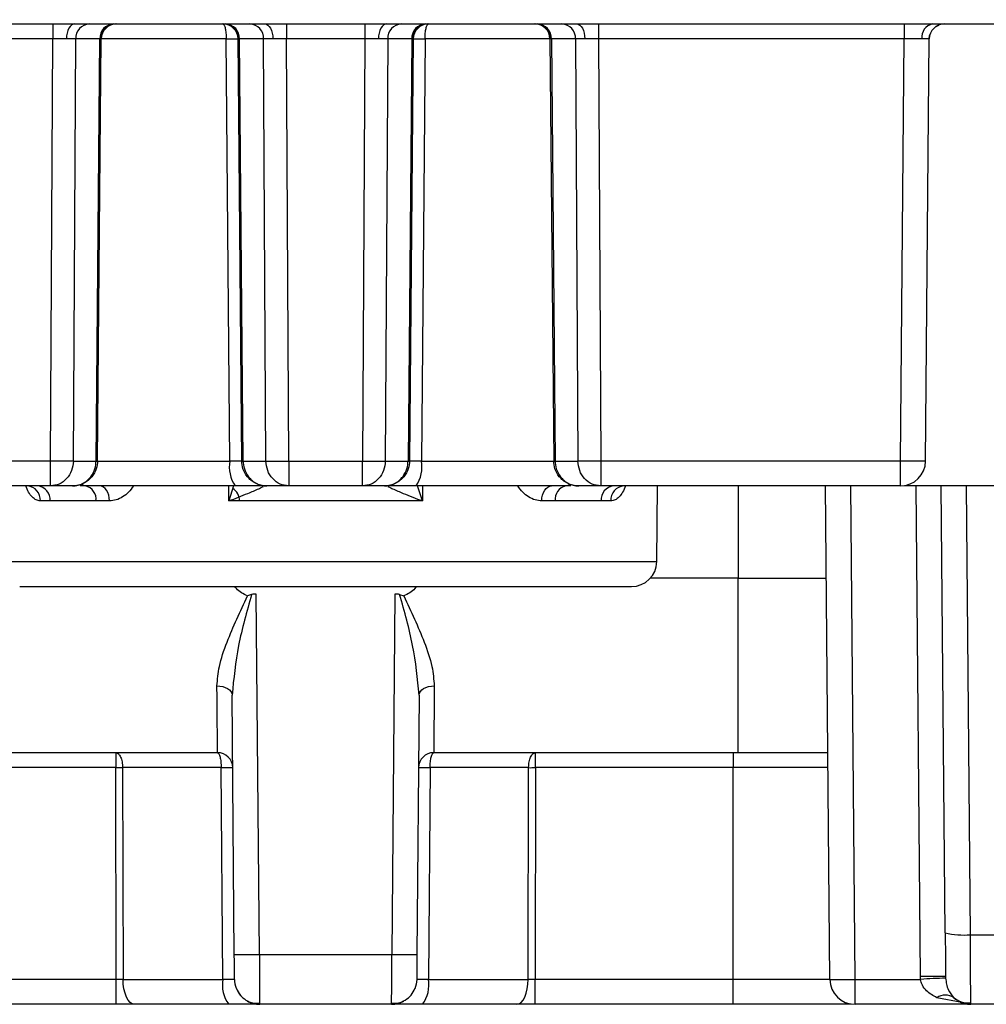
# Model space of a CAD drawing. Extents: x 897.4 to 914.4, y -8.5 to 2.5.
# Tile 52 of 102: x 906.494 to 906.872, y -6.024 to -5.639. Entities that reach past the tile are written whole.
import ezdxf

# ---------------------------------------------------------------- set-up
doc = ezdxf.new("R2010")
doc.units = 0
doc.header["$LTSCALE"] = 4
doc.header["$MEASUREMENT"] = 0
doc.layers.get('0').update_dxf_attribs({"linetype": 'CONTINUOUS'})
doc.layers.get('DEFPOINTS').update_dxf_attribs({"linetype": 'CONTINUOUS'})
doc.layers.add('DIMENSIONS', color=140, linetype='CONTINUOUS')
doc.styles.get("Standard").update_dxf_attribs({"font": 'romans.shx'})
doc.dimstyles.get("Standard").update_dxf_attribs({"dimtxt": 0.15, "dimasz": 0.18, "dimexe": 0.0625, "dimexo": 0.125, "dimgap": 0.0625, "dimtad": 0, "dimtih": 1, "dimtoh": 1, "dimzin": 0, "dimdsep": 46, "dimtxsty": 'Standard', "dimcen": 0, "dimadec": 0, "dimazin": 0, "dimtfac": 1, "dimtofl": 0, "dimtmove": 0, "dimatfit": 3, "dimfxl": 1, "dimtolj": 1, "dimtzin": 0, "dimarcsym": 0})

# ---------------------------------------------------------------- blocks, each defined once
blk = doc.blocks.new('*D4')
at = {"layer": 'DEFPOINTS', "color": 0, "transparency": 16777216}
for p in [(906.7550715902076, -4.023751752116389), (905.468828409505, -6.023751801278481), (906.0878647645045, -6.023751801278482)]:
    blk.add_point(p, dxfattribs=at)
at = {"layer": 'DIMENSIONS', "color": 0, "lineweight": -2, "transparency": 16777216}
for p, q in [((906.6300715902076, -4.023751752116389), (905.406328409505, -4.023751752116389)), ((905.468828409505, -4.203751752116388), (905.468828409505, -4.70946606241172)), ((905.468828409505, -5.843751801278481), (905.468828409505, -5.338037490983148)), ((905.9628647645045, -6.023751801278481), (905.406328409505, -6.023751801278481))]:
    blk.add_line(p, q, dxfattribs=at)
at = {"layer": 'DIMENSIONS', "color": 0, "transparency": 16777216}
for points in [[(905.438828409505, -4.203751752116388), (905.498828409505, -4.203751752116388), (905.468828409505, -4.023751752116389)], [(905.438828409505, -5.843751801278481), (905.498828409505, -5.843751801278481), (905.468828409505, -6.023751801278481)]]:
    blk.add_solid(points, dxfattribs=at)
at = {"layer": 'DIMENSIONS', "color": 0, "transparency": 16777216, "char_height": 0.15, "attachment_point": 5}
for s, insert in [('\\A1;2.00', (905.468828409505, -4.886251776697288)), ('\\A1;[50.8]', (905.468828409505, -5.200537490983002))]:
    blk.add_mtext(s, dxfattribs=dict(at, insert=insert))

msp = doc.modelspace()

# ---------------------------------------------------------------- linework, layer by layer
for p, q in [((906.3371377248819, -5.640287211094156), (906.8895409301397, -5.640287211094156)), ((906.5066428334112, -5.640287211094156), (906.5066428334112, -5.646141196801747)), ((906.5979884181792, -5.640287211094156), (906.5979884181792, -5.646141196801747)), ((906.6286900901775, -5.640287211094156), (906.6286900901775, -5.646141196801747)), ((906.7200356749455, -5.640287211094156), (906.7200356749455, -5.646141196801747)), ((906.8396666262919, -5.640287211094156), (906.8396666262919, -5.646141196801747)), ((906.8519781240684, -5.641435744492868), (906.8532507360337, -5.640697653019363)), ((906.5255576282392, -5.646140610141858), (906.5256688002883, -5.645072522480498)), ((906.7010097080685, -5.645072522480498), (906.7011211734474, -5.646140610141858)), ((906.5066428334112, -5.646141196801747), (906.3870120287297, -5.646141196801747)), ((906.505725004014, -5.811239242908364), (906.5066428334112, -5.646141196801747)), ((906.5146451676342, -5.811239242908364), (906.5155629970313, -5.646141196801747)), ((906.5250088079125, -5.646141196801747), (906.5155629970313, -5.646141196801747)), ((906.5235679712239, -5.811239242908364), (906.5250088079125, -5.646141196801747)), ((906.5241211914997, -5.811239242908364), (906.5255620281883, -5.646141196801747)), ((906.5254221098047, -5.646139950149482), (906.5250088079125, -5.646141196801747)), ((906.5255620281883, -5.646141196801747), (906.5254221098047, -5.646139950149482)), ((906.5744460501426, -5.646141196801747), (906.5254710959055, -5.646141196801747)), ((906.5758508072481, -5.811239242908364), (906.5744460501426, -5.646141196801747)), ((906.5792094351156, -5.646139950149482), (906.5790695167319, -5.646141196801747)), ((906.5805103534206, -5.811239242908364), (906.5790695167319, -5.646141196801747)), ((906.5796227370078, -5.646141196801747), (906.5792094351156, -5.646139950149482)), ((906.5890685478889, -5.646141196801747), (906.5796227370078, -5.646141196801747)), ((906.5810635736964, -5.811239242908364), (906.5796227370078, -5.646141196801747)), ((906.5899863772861, -5.811239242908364), (906.5890685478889, -5.646141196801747)), ((906.6286900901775, -5.646141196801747), (906.5979884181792, -5.646141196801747)), ((906.5989062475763, -5.811239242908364), (906.5979884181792, -5.646141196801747)), ((906.6286900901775, -5.646141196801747), (906.6277722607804, -5.811239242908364)), ((906.6376102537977, -5.646141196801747), (906.6366924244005, -5.811239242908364)), ((906.647055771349, -5.646141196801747), (906.6376102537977, -5.646141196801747)), ((906.647055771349, -5.646141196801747), (906.6456152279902, -5.811239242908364)), ((906.6476092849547, -5.646141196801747), (906.646168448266, -5.811239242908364)), ((906.647469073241, -5.646139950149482), (906.647055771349, -5.646141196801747)), ((906.6476092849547, -5.646141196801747), (906.647469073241, -5.646139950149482)), ((906.652232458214, -5.646141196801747), (906.6508279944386, -5.811239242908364)), ((906.7016149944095, -5.646141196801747), (906.652232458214, -5.646141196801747)), ((906.7012566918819, -5.646139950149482), (906.7011166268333, -5.646141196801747)), ((906.7011166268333, -5.646141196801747), (906.702557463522, -5.811239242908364)), ((906.7016699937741, -5.646141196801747), (906.7012566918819, -5.646139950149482)), ((906.7111156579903, -5.646141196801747), (906.7016699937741, -5.646141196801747)), ((906.7016699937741, -5.646141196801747), (906.7031108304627, -5.811239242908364)), ((906.7111156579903, -5.646141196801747), (906.7120336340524, -5.811239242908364)), ((906.8396666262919, -5.646141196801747), (906.7200356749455, -5.646141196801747)), ((906.7200356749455, -5.646141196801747), (906.7209536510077, -5.811239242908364)), ((906.8382257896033, -5.811239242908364), (906.8396666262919, -5.646141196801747)), ((906.8480678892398, -5.811239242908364), (906.8495087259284, -5.646141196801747)), ((906.505725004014, -5.811239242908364), (906.3884528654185, -5.811239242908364)), ((906.505725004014, -5.820995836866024), (906.505725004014, -5.811239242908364)), ((906.5146451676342, -5.811239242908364), (906.5235679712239, -5.811239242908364)), ((906.5236078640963, -5.811239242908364), (906.5758508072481, -5.811239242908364)), ((906.5810635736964, -5.811239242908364), (906.5899863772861, -5.811239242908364)), ((906.5989062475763, -5.811239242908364), (906.6277722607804, -5.811239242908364)), ((906.5989062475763, -5.811239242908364), (906.5989062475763, -5.820995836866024)), ((906.6277722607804, -5.820995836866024), (906.6277722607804, -5.811239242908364)), ((906.6366924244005, -5.811239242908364), (906.6456152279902, -5.811239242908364)), ((906.6508279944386, -5.811239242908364), (906.702705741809, -5.811239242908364)), ((906.7031108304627, -5.811239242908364), (906.7120336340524, -5.811239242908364)), ((906.8382257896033, -5.811239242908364), (906.7209536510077, -5.811239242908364)), ((906.7209536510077, -5.811239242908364), (906.7209536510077, -5.820995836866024)), ((906.8382257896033, -5.820995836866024), (906.8382257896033, -5.811239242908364)), ((906.505725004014, -5.820995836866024), (906.3884528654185, -5.820995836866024)), ((906.5142790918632, -5.820995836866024), (906.505725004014, -5.820995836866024)), ((906.5197711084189, -5.820995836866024), (906.5173511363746, -5.820995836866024)), ((906.575500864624, -5.826849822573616), (906.5754512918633, -5.820995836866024)), ((906.5773344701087, -5.820995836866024), (906.575500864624, -5.826849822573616)), ((906.5989062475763, -5.820995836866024), (906.5903524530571, -5.820995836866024)), ((906.6277722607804, -5.820995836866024), (906.5989062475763, -5.820995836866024)), ((906.6363263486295, -5.820995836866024), (906.6277722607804, -5.820995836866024)), ((906.6511776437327, -5.826849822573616), (906.6493443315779, -5.820995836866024)), ((906.6512272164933, -5.820995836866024), (906.6511776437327, -5.826849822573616)), ((906.709327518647, -5.820995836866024), (906.7069075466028, -5.820995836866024)), ((906.7209536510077, -5.820995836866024), (906.7123995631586, -5.820995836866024)), ((906.8382257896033, -5.820995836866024), (906.7209536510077, -5.820995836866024)), ((906.7428734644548, -5.85060932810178), (906.7431318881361, -5.820995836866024)), ((906.7747566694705, -5.820995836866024), (906.7747566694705, -5.857030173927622)), ((906.810624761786, -6.013995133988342), (906.8089404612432, -5.820995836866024)), ((906.8204668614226, -6.013995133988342), (906.8187827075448, -5.820995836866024)), ((906.8936409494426, -5.820995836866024), (906.8397622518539, -5.820995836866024)), ((906.846048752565, -6.012914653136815), (906.8443739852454, -5.820995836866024)), ((906.8557419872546, -5.995854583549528), (906.854216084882, -5.820995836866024)), ((906.8655842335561, -5.996540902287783), (906.8640521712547, -5.820995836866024)), ((906.505576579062, -5.826849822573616), (906.5017512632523, -5.826849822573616)), ((906.5234743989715, -5.826849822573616), (906.505576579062, -5.826849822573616)), ((906.5287792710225, -5.826849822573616), (906.5234743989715, -5.826849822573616)), ((906.6511776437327, -5.826849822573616), (906.575500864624, -5.826849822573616)), ((906.7032041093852, -5.826849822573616), (906.6978993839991, -5.826849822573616)), ((906.7211022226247, -5.826849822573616), (906.7032041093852, -5.826849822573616)), ((906.7249273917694, -5.826849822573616), (906.7211022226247, -5.826849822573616)), ((906.4838053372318, -5.85060932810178), (906.7428734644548, -5.85060932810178)), ((906.7747566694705, -5.857030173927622), (906.7404162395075, -5.857030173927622)), ((906.7747566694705, -5.925326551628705), (906.7747566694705, -5.857030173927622)), ((906.7747566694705, -5.857030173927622), (906.809254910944, -5.857030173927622)), ((906.5843940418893, -5.863421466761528), (906.5827760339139, -5.864002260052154)), ((906.5874528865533, -6.004238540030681), (906.5862235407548, -5.863368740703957)), ((906.640455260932, -5.863368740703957), (906.6392259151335, -6.004238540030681)), ((906.6422844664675, -5.863421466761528), (906.6439024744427, -5.864002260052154)), ((906.5776107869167, -6.004238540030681), (906.5767255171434, -5.902802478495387)), ((906.6499532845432, -5.902802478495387), (906.64906801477, -6.004238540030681)), ((906.5710677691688, -5.925326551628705), (906.451922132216, -5.925326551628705)), ((906.5312388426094, -5.925326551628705), (906.5312388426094, -5.931180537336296)), ((906.7747566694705, -5.925326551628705), (906.6556107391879, -5.925326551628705)), ((906.6954398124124, -5.931180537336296), (906.6954398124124, -5.925326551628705)), ((906.7727881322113, -5.925326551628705), (906.7727881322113, -5.931180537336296)), ((906.5312388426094, -5.931180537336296), (906.4538903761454, -5.931180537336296)), ((906.5314122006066, -6.013995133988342), (906.5312388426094, -5.931180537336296)), ((906.5724464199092, -5.931180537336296), (906.533916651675, -5.931180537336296)), ((906.533916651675, -5.931180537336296), (906.5340949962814, -6.013995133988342)), ((906.5731509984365, -6.013995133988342), (906.5724464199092, -5.931180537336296)), ((906.6542320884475, -5.931180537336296), (906.6535275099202, -6.013995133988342)), ((906.6927620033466, -5.931180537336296), (906.6542320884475, -5.931180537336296)), ((906.6925835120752, -6.013995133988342), (906.6927618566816, -5.931180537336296)), ((906.6954398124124, -5.931180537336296), (906.69526630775, -6.013995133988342)), ((906.7727881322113, -5.931180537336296), (906.6954398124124, -5.931180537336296)), ((906.7727881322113, -6.013995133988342), (906.7727881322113, -5.931180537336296)), ((906.8099019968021, -5.931180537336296), (906.7727881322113, -5.931180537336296)), ((906.8655842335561, -5.996540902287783), (906.904795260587, -5.996540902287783)), ((906.5874528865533, -6.004238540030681), (906.6392259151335, -6.004238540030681)), ((906.5314122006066, -6.013995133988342), (906.4538903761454, -6.013995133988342)), ((906.5314122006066, -6.023751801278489), (906.5314122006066, -6.013995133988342)), ((906.5340952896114, -6.013995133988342), (906.5731509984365, -6.013995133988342)), ((906.6535275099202, -6.013995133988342), (906.6925835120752, -6.013995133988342)), ((906.7727881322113, -6.013995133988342), (906.69526630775, -6.013995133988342)), ((906.69526630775, -6.023751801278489), (906.69526630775, -6.013995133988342)), ((906.7727881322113, -6.023751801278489), (906.7727881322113, -6.013995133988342)), ((906.810624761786, -6.013995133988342), (906.7727881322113, -6.013995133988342)), ((906.8204668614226, -6.013995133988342), (906.8460846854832, -6.013995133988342)), ((906.8204668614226, -6.023751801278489), (906.8204668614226, -6.013995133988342)), ((906.8460846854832, -6.013995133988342), (906.846048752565, -6.012914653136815)), ((906.8558909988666, -6.012914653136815), (906.855910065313, -6.013509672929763)), ((906.6391405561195, -6.023751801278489), (906.6391514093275, -6.023014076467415)), ((906.8622894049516, -6.023082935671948), (906.8524807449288, -6.021182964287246)), ((906.5314122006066, -6.023751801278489), (906.4538903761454, -6.023751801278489)), ((906.5754187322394, -6.023751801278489), (906.5385668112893, -6.023751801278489)), ((906.6391405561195, -6.023751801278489), (906.5875379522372, -6.023751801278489)), ((906.6881119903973, -6.023751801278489), (906.6512597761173, -6.023751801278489)), ((906.7727881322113, -6.023751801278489), (906.69526630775, -6.023751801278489)), ((906.8657424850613, -6.023751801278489), (906.8204668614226, -6.023751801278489)), ((906.9046368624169, -6.023751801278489), (906.8657424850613, -6.023751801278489))]:
    msp.add_line(p, q)
at = {"flags": 128}
for points in [[(906.5151039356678, -5.640287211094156), (906.5144891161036, -5.640399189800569), (906.513897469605, -5.640730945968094), (906.5133515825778, -5.641269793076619), (906.5128719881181, -5.641995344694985), (906.5124771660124, -5.64288010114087), (906.512182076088, -5.643890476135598), (906.5119975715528, -5.644988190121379), (906.5119312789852, -5.646131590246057)], [(906.5895273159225, -5.640287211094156), (906.5901424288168, -5.640399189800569), (906.5907340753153, -5.640730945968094), (906.5912799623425, -5.641269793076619), (906.5917592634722, -5.641995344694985), (906.5921540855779, -5.64288010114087), (906.5924494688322, -5.643890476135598), (906.5926336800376, -5.644988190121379), (906.592700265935, -5.646131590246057)], [(906.6371511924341, -5.640287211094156), (906.63653637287, -5.640399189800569), (906.6359447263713, -5.640730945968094), (906.6353985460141, -5.641269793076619), (906.6349192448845, -5.641995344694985), (906.6345244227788, -5.64288010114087), (906.6342293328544, -5.643890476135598), (906.6340448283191, -5.644988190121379), (906.6339785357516, -5.646131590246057)], [(906.7115745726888, -5.640287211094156), (906.7121895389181, -5.640399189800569), (906.7127813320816, -5.640730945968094), (906.7133272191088, -5.641269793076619), (906.7138066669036, -5.641995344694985), (906.7142014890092, -5.64288010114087), (906.7144965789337, -5.643890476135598), (906.7146809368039, -5.644988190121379), (906.7147475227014, -5.646131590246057)], [(906.5197711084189, -5.820995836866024), (906.5187066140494, -5.82080883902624), (906.5177902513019, -5.820331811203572)], [(906.5287792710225, -5.826849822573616), (906.5286994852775, -5.825705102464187), (906.5284765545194, -5.824605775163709), (906.5281189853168, -5.823593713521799), (906.5276399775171, -5.822707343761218), (906.5270583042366, -5.821980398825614), (906.5263956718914, -5.821440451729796), (906.5256770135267, -5.821108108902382), (906.5249304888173, -5.820995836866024)], [(906.6978993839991, -5.826849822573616), (906.6979790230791, -5.825705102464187), (906.6982019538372, -5.824605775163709), (906.6985596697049, -5.823593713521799), (906.6990385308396, -5.822707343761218), (906.699620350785, -5.821980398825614), (906.7002831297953, -5.821440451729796), (906.7010014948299, -5.821108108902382), (906.7017483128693, -5.820995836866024)], [(906.7069075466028, -5.820995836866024), (906.7079718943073, -5.82080883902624), (906.7088885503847, -5.820331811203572)], [(906.5708201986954, -5.899188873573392), (906.5719682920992, -5.899252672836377), (906.5730726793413, -5.899453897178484), (906.5740911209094, -5.899784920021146), (906.5749846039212, -5.900232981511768), (906.5757191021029, -5.900781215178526), (906.5762667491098, -5.90140842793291), (906.5766064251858, -5.902090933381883), (906.5767255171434, -5.902802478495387)], [(906.6499532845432, -5.902802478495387), (906.6500720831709, -5.902090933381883), (906.6504117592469, -5.90140842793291), (906.6509594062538, -5.900781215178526), (906.6516941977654, -5.900232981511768), (906.6525876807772, -5.899784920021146), (906.6536061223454, -5.899453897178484), (906.6547102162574, -5.899252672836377), (906.6558586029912, -5.899188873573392)], [(906.5385668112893, -6.023751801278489), (906.5376991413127, -6.023564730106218), (906.5368643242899, -6.023010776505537), (906.5360946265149, -6.02211084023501), (906.5354185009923, -6.020899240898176), (906.534862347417, -6.019422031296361), (906.5344466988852, -6.017735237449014), (906.534187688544, -6.015903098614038), (906.5340952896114, -6.013995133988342)], [(906.648982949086, -6.013995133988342), (906.6487790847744, -6.015903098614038), (906.6482349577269, -6.017673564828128)], [(906.6881119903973, -6.023751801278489), (906.6889795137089, -6.023564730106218), (906.6898141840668, -6.023010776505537), (906.6905841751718, -6.02211084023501), (906.6912601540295, -6.020899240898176), (906.6918164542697, -6.019422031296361), (906.6922319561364, -6.017735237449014), (906.6924909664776, -6.015903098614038), (906.6925835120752, -6.013995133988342)], [(906.8591116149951, -6.021182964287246), (906.8598110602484, -6.021763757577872), (906.8599179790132, -6.021843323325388)]]:
    msp.add_lwpolyline(points, dxfattribs=at)
for centre, radius, start, end in [((906.5212024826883, -5.64592357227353), 0.00564368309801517, 92.91887659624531, 182.2099148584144), ((906.5306480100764, -5.645923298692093), 0.005643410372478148, 92.9191177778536, 182.2128013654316), ((906.5312571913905, -5.646121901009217), 0.005835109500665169, 90.68710960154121, 180.1772273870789), ((906.531467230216, -5.646192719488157), 0.005905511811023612, 90, 179.4999999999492), ((906.5731641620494, -5.646192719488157), 0.005905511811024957, 0.5000000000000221, 90), ((906.5733742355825, -5.646122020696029), 0.005835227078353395, 359.8239513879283, 89.3146264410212), ((906.5739832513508, -5.645923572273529), 0.005643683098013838, 357.7900851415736, 87.08112340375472), ((906.5834287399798, -5.645923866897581), 0.005643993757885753, 357.7931999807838, 87.07800856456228), ((906.6432497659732, -5.645923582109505), 0.005643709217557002, 92.92211444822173, 182.2098046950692), ((906.6526955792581, -5.64592386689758), 0.005643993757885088, 92.9219914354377, 182.2068000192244), ((906.6533047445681, -5.646122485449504), 0.005835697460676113, 90.68995079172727, 180.1714713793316), ((906.6535144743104, -5.646192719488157), 0.005905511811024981, 90, 179.499999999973), ((906.6952114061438, -5.646192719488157), 0.005905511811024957, 0.5000000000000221, 90), ((906.69542131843, -5.646122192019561), 0.005835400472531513, 359.8256387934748, 89.3129390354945), ((906.6960303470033, -5.645923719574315), 0.005643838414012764, 357.7916424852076, 87.07956606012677), ((906.7054761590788, -5.645923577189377), 0.005643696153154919, 357.790140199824, 87.07950452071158), ((906.8518286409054, -5.64543332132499), 0.005247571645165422, 101.2852490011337, 187.5175125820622), ((906.8554139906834, -5.646192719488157), 0.005905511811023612, 90, 179.4999999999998), ((906.5238445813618, -5.787183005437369), 0.02405782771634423, 269.3412147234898, 270.6587852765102), ((906.5889391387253, -5.813553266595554), 0.01329131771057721, 169.9736889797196, 214.0528442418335), ((906.5807869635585, -5.787204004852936), 0.02403682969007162, 269.3406391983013, 270.6593608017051), ((906.6458918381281, -5.787183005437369), 0.02405782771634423, 269.3412147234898, 270.6587852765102), ((906.6377344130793, -5.813552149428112), 0.01329629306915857, 325.9558348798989, 10.01763189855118), ((906.7028341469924, -5.78717645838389), 0.02406437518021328, 269.3412193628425, 270.6587806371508), ((906.8382257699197, -5.811153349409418), 0.009842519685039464, 270, 359.4999999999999), ((906.4962305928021, -5.826509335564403), 0.005531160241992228, 356.4707566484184, 85.42006337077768), ((906.500126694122, -5.826434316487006), 0.005465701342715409, 355.6401321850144, 84.27925103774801), ((906.5182885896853, -5.826117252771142), 0.005237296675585, 351.9593545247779, 77.92481573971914), ((906.5737786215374, -5.826901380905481), 0.005905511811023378, 0.499999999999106, 56.57156605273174), ((906.7083903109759, -5.826117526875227), 0.005237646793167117, 102.07875354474, 188.0370761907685), ((906.7265519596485, -5.826434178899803), 0.005465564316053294, 95.72087968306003, 184.3614238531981), ((906.7304480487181, -5.826509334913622), 0.00553114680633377, 94.5782833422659, 183.5292586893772), ((906.7330312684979, -5.850523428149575), 0.009842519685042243, 270, 359.5000000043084), ((906.5710677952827, -5.931232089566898), 0.005905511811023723, 0.5000000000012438, 90), ((906.6556108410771, -5.931232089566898), 0.005905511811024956, 90, 179.5000000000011), ((906.8628629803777, -5.964650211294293), 0.03200658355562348, 257.144953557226, 274.8772709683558), ((906.5825318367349, -5.722242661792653), 0.2820388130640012, 269.0002450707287, 270.9997549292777), ((906.6441469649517, -5.722231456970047), 0.2820500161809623, 269.0002847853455, 270.999715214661), ((906.5854135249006, -6.016286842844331), 0.01247483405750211, 169.4142686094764, 216.7554934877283), ((906.5875379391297, -6.013909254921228), 0.009842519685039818, 180.5000000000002, 221.6161145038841), ((906.6412649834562, -6.016286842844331), 0.01247483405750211, 323.2445065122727, 10.58573139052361), ((906.8204669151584, -6.013909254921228), 0.009842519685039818, 180.5000000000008, 270), ((906.8509698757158, -6.294935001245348), 0.2820632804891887, 89.0003169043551, 90.99968309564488), ((906.865453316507, -6.306359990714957), 0.2930057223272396, 91.86660782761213, 93.7902010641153), ((906.5875379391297, -6.013909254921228), 0.009842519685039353, 239.9777820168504, 270), ((906.63914069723, -6.013909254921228), 0.00984251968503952, 270, 299.2346250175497), ((906.8557961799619, -6.026123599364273), 0.0059499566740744, 56.13623856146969, 123.8637614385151), ((906.8657425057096, -6.013909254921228), 0.009842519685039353, 239.526051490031, 269.9999999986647)]:
    msp.add_arc(centre, radius, start, end)
for points, knots in [([(906.573164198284, -5.640287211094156), (906.5733313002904, -5.640374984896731), (906.5736655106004, -5.640550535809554), (906.5740875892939, -5.64190165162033), (906.5743847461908, -5.643835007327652), (906.5744256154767, -5.645372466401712), (906.5744460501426, -5.646141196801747)], [0, 0, 0, 0, 0.249998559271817, 0.500006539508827, 0.750002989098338, 1, 1, 1, 1]), ([(906.652232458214, -5.646141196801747), (906.6522530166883, -5.645372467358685), (906.6522941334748, -5.643835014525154), (906.6525911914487, -5.641901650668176), (906.6530132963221, -5.640550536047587), (906.6533475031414, -5.640374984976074), (906.6535146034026, -5.640287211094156)], [0, 0, 0, 0, 0.2499980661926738, 0.4999941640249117, 0.7500017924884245, 1, 1, 1, 1]), ([(906.8494600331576, -5.646136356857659), (906.8494920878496, -5.645581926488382), (906.8495349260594, -5.6448409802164), (906.8498725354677, -5.644189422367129), (906.8499575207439, -5.644025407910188)], [0, 0, 0, 0, 0.7482733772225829, 1, 1, 1, 1]), ([(906.5119312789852, -5.646131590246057), (906.5111049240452, -5.646135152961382), (906.5094521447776, -5.646142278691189), (906.5075792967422, -5.646141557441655), (906.5066428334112, -5.646141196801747)], [0, 0, 0, 0, 0.499979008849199, 1, 1, 1, 1]), ([(906.5155629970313, -5.646141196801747), (906.5151054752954, -5.646141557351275), (906.5141904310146, -5.646142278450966), (906.5126843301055, -5.646135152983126), (906.5119312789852, -5.646131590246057)], [0, 0, 0, 0, 0.4999995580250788, 1, 1, 1, 1]), ([(906.5744460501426, -5.646141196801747), (906.5747177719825, -5.64613757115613), (906.5755075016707, -5.646127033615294), (906.5765562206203, -5.646119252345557), (906.5775544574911, -5.646118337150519), (906.578324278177, -5.646122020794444), (906.5789386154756, -5.646130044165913), (906.579024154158, -5.646137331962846), (906.5790695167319, -5.646141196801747)], [0, 0, 0, 0, 0.1058335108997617, 0.3075934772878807, 0.4447565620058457, 0.6058942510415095, 0.7909992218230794, 1, 1, 1, 1]), ([(906.592700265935, -5.646131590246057), (906.5919472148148, -5.646135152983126), (906.5904411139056, -5.646142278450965), (906.5895260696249, -5.646141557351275), (906.5890685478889, -5.646141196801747)], [0, 0, 0, 0, 0.5000004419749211, 1, 1, 1, 1]), ([(906.5979884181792, -5.646141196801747), (906.597052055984, -5.646141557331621), (906.5951793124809, -5.646142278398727), (906.593526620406, -5.646135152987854), (906.592700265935, -5.646131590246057)], [0, 0, 0, 0, 0.4999948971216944, 1, 1, 1, 1]), ([(906.6339785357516, -5.646131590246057), (906.6331521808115, -5.646135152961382), (906.6314994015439, -5.646142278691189), (906.6296265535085, -5.646141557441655), (906.6286900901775, -5.646141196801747)], [0, 0, 0, 0, 0.499979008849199, 1, 1, 1, 1]), ([(906.6376102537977, -5.646141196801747), (906.6371527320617, -5.646141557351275), (906.636237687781, -5.646142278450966), (906.6347315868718, -5.646135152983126), (906.6339785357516, -5.646131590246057)], [0, 0, 0, 0, 0.4999995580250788, 1, 1, 1, 1]), ([(906.6476092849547, -5.646141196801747), (906.6476546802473, -5.646137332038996), (906.6477402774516, -5.646130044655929), (906.6483541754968, -5.646122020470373), (906.6491240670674, -5.646118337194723), (906.6501222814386, -5.646119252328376), (906.6511710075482, -5.646127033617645), (906.6519607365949, -5.646137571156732), (906.652232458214, -5.646141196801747)], [0, 0, 0, 0, 0.2090038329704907, 0.3940968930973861, 0.5552369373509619, 0.6924020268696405, 0.8941649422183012, 1, 1, 1, 1]), ([(906.7147475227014, -5.646131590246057), (906.7139944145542, -5.646135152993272), (906.7124882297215, -5.646142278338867), (906.7115731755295, -5.6461415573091), (906.7111156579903, -5.646141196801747)], [0, 0, 0, 0, 0.5000104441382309, 0.9999999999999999, 0.9999999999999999, 0.9999999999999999, 0.9999999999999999]), ([(906.7200356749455, -5.646141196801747), (906.7190993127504, -5.646141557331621), (906.7172265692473, -5.646142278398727), (906.7155738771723, -5.646135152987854), (906.7147475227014, -5.646131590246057)], [0, 0, 0, 0, 0.4999948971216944, 1, 1, 1, 1]), ([(906.8466261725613, -5.646119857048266), (906.8461447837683, -5.646124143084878), (906.8451819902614, -5.646132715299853), (906.8434541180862, -5.646139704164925), (906.8416000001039, -5.646142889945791), (906.8403110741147, -5.646141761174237), (906.8396666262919, -5.646141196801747)], [0, 0, 0, 0, 0.2499870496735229, 0.4999823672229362, 0.7499970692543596, 1, 1, 1, 1]), ([(906.8495087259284, -5.646141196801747), (906.849472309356, -5.646141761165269), (906.849399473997, -5.646142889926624), (906.8488105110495, -5.646139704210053), (906.8479159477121, -5.646132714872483), (906.8470561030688, -5.646124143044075), (906.8466261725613, -5.646119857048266)], [0, 0, 0, 0, 0.2499950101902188, 0.5000052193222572, 0.7499978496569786, 1, 1, 1, 1]), ([(906.5146451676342, -5.811239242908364), (906.5141824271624, -5.811243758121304), (906.5132569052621, -5.811252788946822), (906.5110758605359, -5.811256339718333), (906.5085184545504, -5.811252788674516), (906.5066561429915, -5.811243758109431), (906.505725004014, -5.811239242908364)], [0, 0, 0, 0, 0.2499833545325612, 0.4999888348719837, 0.7499989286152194, 1, 1, 1, 1]), ([(906.5146451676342, -5.811239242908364), (906.5145023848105, -5.812520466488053), (906.5142168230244, -5.815082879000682), (906.512150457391, -5.818305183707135), (906.5092121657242, -5.820556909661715), (906.5068873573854, -5.82084953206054), (906.505725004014, -5.820995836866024)], [0, 0, 0, 0, 0.2500003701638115, 0.4999939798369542, 0.7500079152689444, 1, 1, 1, 1]), ([(906.5241211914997, -5.811239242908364), (906.5240200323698, -5.81225601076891), (906.5238003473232, -5.814464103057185), (906.5223314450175, -5.817033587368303), (906.5205273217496, -5.818853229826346), (906.5187400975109, -5.820011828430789), (906.516617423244, -5.820832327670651), (906.5150732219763, -5.82094030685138), (906.5142790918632, -5.820995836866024)], [0, 0, 0, 0, 0.1981438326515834, 0.4303045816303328, 0.5597850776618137, 0.6978964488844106, 0.8446384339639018, 1, 1, 1, 1]), ([(906.5214753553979, -5.817363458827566), (906.5221108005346, -5.816357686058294), (906.5232885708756, -5.814493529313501), (906.5234798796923, -5.812265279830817), (906.5235679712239, -5.811239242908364)], [0, 0, 0, 0, 0.5395322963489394, 1, 1, 1, 1]), ([(906.5805103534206, -5.811239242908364), (906.580444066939, -5.811246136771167), (906.5803114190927, -5.8112599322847), (906.5792804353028, -5.811265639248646), (906.5777702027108, -5.811259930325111), (906.5764904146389, -5.811246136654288), (906.5758508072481, -5.811239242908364)], [0, 0, 0, 0, 0.2498227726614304, 0.4999277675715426, 0.7500758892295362, 1, 1, 1, 1]), ([(906.5903524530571, -5.820995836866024), (906.589558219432, -5.82094032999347), (906.5880139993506, -5.820832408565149), (906.585891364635, -5.820011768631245), (906.5841042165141, -5.818853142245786), (906.5822997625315, -5.817033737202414), (906.5808308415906, -5.814464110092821), (906.5806113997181, -5.812256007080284), (906.5805103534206, -5.811239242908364)], [0, 0, 0, 0, 0.1553786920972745, 0.3021011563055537, 0.4402109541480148, 0.5697034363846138, 0.8018615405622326, 1, 1, 1, 1]), ([(906.5810635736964, -5.811239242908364), (906.5811516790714, -5.812265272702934), (906.5813430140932, -5.8144934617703), (906.5825205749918, -5.816357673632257), (906.5831558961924, -5.817363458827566)], [0, 0, 0, 0, 0.4604769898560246, 1, 1, 1, 1]), ([(906.5899863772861, -5.811239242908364), (906.5904491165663, -5.811243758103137), (906.5913746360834, -5.811252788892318), (906.5935556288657, -5.811256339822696), (906.5961128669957, -5.811252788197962), (906.5979751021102, -5.811243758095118), (906.5989062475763, -5.811239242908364)], [0, 0, 0, 0, 0.2499893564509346, 0.5000008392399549, 0.7499929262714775, 1, 1, 1, 1]), ([(906.5989062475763, -5.820995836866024), (906.5977438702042, -5.820849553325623), (906.5954190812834, -5.820556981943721), (906.5924811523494, -5.81830500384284), (906.590414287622, -5.815083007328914), (906.5901290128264, -5.812520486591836), (906.5899863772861, -5.811239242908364)], [0, 0, 0, 0, 0.2499941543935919, 0.4999956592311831, 0.7500010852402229, 0.9999999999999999, 0.9999999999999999, 0.9999999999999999, 0.9999999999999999]), ([(906.6277722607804, -5.811239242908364), (906.6287033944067, -5.811243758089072), (906.6305656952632, -5.811252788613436), (906.6331231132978, -5.811256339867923), (906.6353038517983, -5.811252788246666), (906.6362295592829, -5.811243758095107), (906.6366924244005, -5.811239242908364)], [0, 0, 0, 0, 0.250002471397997, 0.5000139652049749, 0.7500008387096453, 1, 1, 1, 1]), ([(906.6366924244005, -5.811239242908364), (906.6365496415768, -5.812520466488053), (906.6362640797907, -5.815082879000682), (906.6341977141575, -5.818305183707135), (906.6312594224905, -5.820556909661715), (906.6289346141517, -5.82084953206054), (906.6277722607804, -5.820995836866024)], [0, 0, 0, 0, 0.2500003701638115, 0.4999939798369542, 0.7500079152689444, 1, 1, 1, 1]), ([(906.646168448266, -5.811239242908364), (906.6460672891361, -5.81225601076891), (906.6458476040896, -5.814464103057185), (906.6443787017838, -5.817033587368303), (906.6425745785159, -5.818853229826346), (906.6407873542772, -5.820011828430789), (906.6386646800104, -5.820832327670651), (906.6371204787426, -5.82094030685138), (906.6363263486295, -5.820995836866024)], [0, 0, 0, 0, 0.1981438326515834, 0.4303045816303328, 0.5597850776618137, 0.6978964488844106, 0.8446384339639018, 1, 1, 1, 1]), ([(906.6435226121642, -5.817363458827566), (906.644158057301, -5.816357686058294), (906.6453358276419, -5.814493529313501), (906.6455271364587, -5.812265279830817), (906.6456152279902, -5.811239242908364)], [0, 0, 0, 0, 0.5395322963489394, 1, 1, 1, 1]), ([(906.6508279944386, -5.811239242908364), (906.650188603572, -5.811246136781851), (906.6489091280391, -5.811259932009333), (906.6473987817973, -5.811265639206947), (906.6463671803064, -5.81125993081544), (906.6462346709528, -5.811246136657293), (906.646168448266, -5.811239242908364)], [0, 0, 0, 0, 0.2498204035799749, 0.4999118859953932, 0.7500766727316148, 1, 1, 1, 1]), ([(906.7123995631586, -5.820995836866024), (906.7116054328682, -5.820940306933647), (906.710061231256, -5.820832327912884), (906.7079385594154, -5.820011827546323), (906.7061513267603, -5.818853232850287), (906.7043472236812, -5.817033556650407), (906.7028780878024, -5.814464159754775), (906.70265855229, -5.812256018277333), (906.702557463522, -5.811239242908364)], [0, 0, 0, 0, 0.1553610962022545, 0.3021026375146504, 0.4402135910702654, 0.569693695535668, 0.8018583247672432, 1, 1, 1, 1]), ([(906.7031108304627, -5.811239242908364), (906.7031989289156, -5.812265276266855), (906.7033902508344, -5.814493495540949), (906.7045679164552, -5.816357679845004), (906.7052032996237, -5.817363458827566)], [0, 0, 0, 0, 0.4604723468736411, 1, 1, 1, 1]), ([(906.7209536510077, -5.811239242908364), (906.7200225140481, -5.811243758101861), (906.718160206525, -5.811252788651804), (906.7156028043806, -5.811256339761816), (906.713421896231, -5.811252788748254), (906.712496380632, -5.811243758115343), (906.7120336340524, -5.811239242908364)], [0, 0, 0, 0, 0.2500035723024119, 0.5000161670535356, 0.7500141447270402, 1, 1, 1, 1]), ([(906.7209536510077, -5.820995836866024), (906.7197912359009, -5.820849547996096), (906.7174663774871, -5.820556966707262), (906.7145282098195, -5.818305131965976), (906.7124617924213, -5.815082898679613), (906.7121763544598, -5.812520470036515), (906.7120336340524, -5.811239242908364)], [0, 0, 0, 0, 0.2500007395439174, 0.5000075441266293, 0.75000127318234, 1, 1, 1, 1]), ([(906.8480678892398, -5.811239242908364), (906.847919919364, -5.811249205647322), (906.8476239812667, -5.811269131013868), (906.8453476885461, -5.811277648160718), (906.84209466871, -5.811269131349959), (906.8395154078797, -5.811249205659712), (906.8382257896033, -5.811239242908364)], [0, 0, 0, 0, 0.2500032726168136, 0.5000037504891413, 0.750004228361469, 1, 1, 1, 1]), ([(906.5142790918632, -5.820995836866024), (906.5150283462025, -5.820940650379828), (906.5164852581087, -5.820833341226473), (906.5184790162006, -5.820008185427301), (906.5201779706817, -5.818865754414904), (906.5210522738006, -5.817853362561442), (906.5214753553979, -5.817363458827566)], [0, 0, 0, 0, 0.2727164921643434, 0.5302924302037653, 0.7727051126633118, 1, 1, 1, 1]), ([(906.5831558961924, -5.817363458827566), (906.5835789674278, -5.817853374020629), (906.5844532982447, -5.81886584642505), (906.5861525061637, -5.820008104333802), (906.5881462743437, -5.820833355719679), (906.5896031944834, -5.820940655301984), (906.5903524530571, -5.820995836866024)], [0, 0, 0, 0, 0.2272888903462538, 0.4697215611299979, 0.7272907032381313, 0.9999999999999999, 0.9999999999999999, 0.9999999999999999, 0.9999999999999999]), ([(906.6363263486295, -5.820995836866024), (906.6370756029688, -5.820940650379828), (906.638532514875, -5.820833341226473), (906.6405262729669, -5.820008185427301), (906.6422252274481, -5.818865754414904), (906.6430995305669, -5.817853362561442), (906.6435226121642, -5.817363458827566)], [0, 0, 0, 0, 0.2727164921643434, 0.5302924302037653, 0.7727051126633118, 1, 1, 1, 1]), ([(906.7052032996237, -5.817363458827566), (906.7056263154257, -5.81785337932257), (906.7065005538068, -5.81886588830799), (906.708199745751, -5.82000806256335), (906.710193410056, -5.820833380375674), (906.7116502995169, -5.820940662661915), (906.7123995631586, -5.820995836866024)], [0, 0, 0, 0, 0.2272836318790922, 0.4697225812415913, 0.7272836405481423, 0.9999999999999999, 0.9999999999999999, 0.9999999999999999, 0.9999999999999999]), ([(906.5017512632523, -5.826849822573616), (906.5011765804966, -5.826774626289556), (906.500018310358, -5.826623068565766), (906.4984681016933, -5.825375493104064), (906.4971026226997, -5.82355969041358), (906.4964213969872, -5.821849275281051), (906.4960814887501, -5.820995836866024)], [0, 0, 0, 0, 0.2480035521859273, 0.4998498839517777, 0.7504422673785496, 1, 1, 1, 1]), ([(906.5779269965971, -5.820995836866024), (906.5676422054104, -5.820995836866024), (906.5470727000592, -5.820995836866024), (906.5288716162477, -5.820995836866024), (906.5197711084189, -5.820995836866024)], [0, 0, 0, 0, 0.5000018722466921, 1, 1, 1, 1]), ([(906.5381752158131, -5.820995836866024), (906.5375563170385, -5.821844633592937), (906.5363131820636, -5.823549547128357), (906.5339525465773, -5.825363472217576), (906.53140862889, -5.826620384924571), (906.5296503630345, -5.826773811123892), (906.5287792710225, -5.826849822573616)], [0, 0, 0, 0, 0.2483541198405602, 0.4988500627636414, 0.7517168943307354, 1, 1, 1, 1]), ([(906.575500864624, -5.826849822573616), (906.5780300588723, -5.825864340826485), (906.582121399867, -5.824270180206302), (906.5863595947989, -5.822456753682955), (906.5883593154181, -5.821532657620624), (906.5887963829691, -5.821267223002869), (906.5889843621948, -5.821153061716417)], [0, 0, 0, 0, 0.5003481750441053, 0.8093862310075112, 0.9180185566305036, 1, 1, 1, 1]), ([(906.5903524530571, -5.820995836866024), (906.5901882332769, -5.820995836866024), (906.5898588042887, -5.820995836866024), (906.5870678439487, -5.820995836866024), (906.583050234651, -5.820995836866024), (906.5796349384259, -5.820995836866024), (906.5779269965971, -5.820995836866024)], [0, 0, 0, 0, 0.249290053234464, 0.5000820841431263, 0.7499980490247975, 1, 1, 1, 1]), ([(906.6487518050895, -5.820995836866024), (906.6470444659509, -5.820995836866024), (906.6436193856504, -5.820995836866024), (906.6396185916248, -5.820995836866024), (906.6368541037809, -5.820995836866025), (906.6365022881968, -5.820995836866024), (906.6363263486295, -5.820995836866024)], [0, 0, 0, 0, 0.2492826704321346, 0.5000841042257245, 0.749996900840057, 1, 1, 1, 1]), ([(906.6376941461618, -5.821153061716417), (906.6378821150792, -5.8212671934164), (906.6383191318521, -5.821532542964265), (906.6403191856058, -5.822456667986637), (906.6445568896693, -5.824270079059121), (906.64864838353, -5.825864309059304), (906.6511776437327, -5.826849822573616)], [0, 0, 0, 0, 0.08198055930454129, 0.1906000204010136, 0.4996489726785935, 1, 1, 1, 1]), ([(906.7069075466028, -5.820995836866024), (906.6978069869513, -5.820995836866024), (906.6796059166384, -5.820995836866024), (906.6590364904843, -5.820995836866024), (906.6487518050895, -5.820995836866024)], [0, 0, 0, 0, 0.5000013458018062, 1, 1, 1, 1]), ([(906.6978993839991, -5.826849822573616), (906.6970291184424, -5.826774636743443), (906.6952751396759, -5.82662310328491), (906.6927330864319, -5.825375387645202), (906.6903707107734, -5.823559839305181), (906.6891249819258, -5.821849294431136), (906.6885034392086, -5.820995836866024)], [0, 0, 0, 0, 0.2480069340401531, 0.499846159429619, 0.7504537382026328, 1, 1, 1, 1]), ([(906.7305971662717, -5.820995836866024), (906.7302588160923, -5.821844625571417), (906.729579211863, -5.823549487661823), (906.7282143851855, -5.825363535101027), (906.7266638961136, -5.826620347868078), (906.7255026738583, -5.826773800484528), (906.7249273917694, -5.826849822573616)], [0, 0, 0, 0, 0.2483586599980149, 0.4988488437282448, 0.7517242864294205, 1, 1, 1, 1]), ([(906.4936474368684, -5.860365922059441), (906.494047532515, -5.860365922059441), (906.4948479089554, -5.860365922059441), (906.501636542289, -5.860365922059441), (906.5125417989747, -5.860365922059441), (906.528128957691, -5.86036592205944), (906.5439606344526, -5.860365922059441), (906.5580401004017, -5.860365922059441), (906.5723107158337, -5.860365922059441), (906.5907716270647, -5.860365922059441), (906.6133315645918, -5.860365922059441), (906.6359030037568, -5.860365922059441), (906.6582466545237, -5.860365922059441), (906.6795356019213, -5.860365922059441), (906.6985416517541, -5.860365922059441), (906.711510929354, -5.860365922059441), (906.7197462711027, -5.860365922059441), (906.7262048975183, -5.860365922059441), (906.7318389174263, -5.860365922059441), (906.7326337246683, -5.860365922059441), (906.7330312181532, -5.860365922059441)], [0, 0, 0, 0, 0.05997780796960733, 0.1199833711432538, 0.1849418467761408, 0.2499573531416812, 0.3149161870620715, 0.3472871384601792, 0.3800160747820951, 0.4399798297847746, 0.4999993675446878, 0.5599635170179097, 0.6199833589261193, 0.6849418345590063, 0.7499568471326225, 0.8149154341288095, 0.8472865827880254, 0.8800155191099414, 0.9399941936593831, 1, 1, 1, 1]), ([(906.5827760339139, -5.864002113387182), (906.5811470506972, -5.863229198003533), (906.5792261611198, -5.862317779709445), (906.5780477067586, -5.860623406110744), (906.5778686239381, -5.860365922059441)], [0, 0, 0, 0, 0.8480358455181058, 0.9999999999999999, 0.9999999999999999, 0.9999999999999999, 0.9999999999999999]), ([(906.6488101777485, -5.860365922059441), (906.6486309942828, -5.860623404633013), (906.6474520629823, -5.862317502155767), (906.6455313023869, -5.863229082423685), (906.6439024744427, -5.864002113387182)], [0, 0, 0, 0, 0.1519880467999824, 1, 1, 1, 1]), ([(906.5708201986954, -5.899188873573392), (906.5710328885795, -5.896694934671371), (906.5715007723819, -5.891208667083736), (906.5755269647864, -5.8794231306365), (906.579930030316, -5.870056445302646), (906.5827760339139, -5.864002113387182)], [0, 0, 0, 0, 0.2276393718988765, 0.5007702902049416, 1, 1, 1, 1]), ([(906.5843940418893, -5.863421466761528), (906.5824908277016, -5.870122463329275), (906.5786874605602, -5.883513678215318), (906.577379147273, -5.896376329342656), (906.5767255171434, -5.902802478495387)], [0, 0, 0, 0, 0.5004024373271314, 1, 1, 1, 1]), ([(906.5862235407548, -5.863368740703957), (906.5858827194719, -5.86331279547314), (906.5852636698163, -5.863211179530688), (906.5846636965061, -5.863356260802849), (906.5843940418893, -5.863421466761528)], [0, 0, 0, 0, 0.5505556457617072, 0.9999999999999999, 0.9999999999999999, 0.9999999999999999, 0.9999999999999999]), ([(906.6422844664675, -5.863421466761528), (906.6420148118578, -5.863356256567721), (906.6414149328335, -5.8632111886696), (906.6407959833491, -5.863312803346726), (906.640455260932, -5.863368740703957)], [0, 0, 0, 0, 0.4495149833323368, 1, 1, 1, 1]), ([(906.6499532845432, -5.902802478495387), (906.6492996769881, -5.896376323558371), (906.6479914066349, -5.883513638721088), (906.6441878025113, -5.870122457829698), (906.6422844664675, -5.863421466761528)], [0, 0, 0, 0, 0.4995967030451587, 1, 1, 1, 1]), ([(906.6439024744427, -5.864002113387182), (906.6467486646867, -5.870056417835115), (906.6511519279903, -5.879422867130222), (906.6551776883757, -5.891208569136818), (906.6556457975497, -5.896694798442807), (906.6558586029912, -5.899188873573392)], [0, 0, 0, 0, 0.4992314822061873, 0.7723474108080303, 1, 1, 1, 1]), ([(906.5710677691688, -5.925326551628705), (906.5710646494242, -5.925026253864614), (906.5710582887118, -5.924413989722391), (906.5710092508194, -5.919322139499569), (906.5709331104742, -5.911204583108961), (906.5708582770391, -5.903241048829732), (906.5708201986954, -5.899188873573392)], [0, 0, 0, 0, 0.2362366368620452, 0.4816526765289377, 0.7362434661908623, 1, 1, 1, 1]), ([(906.6558586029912, -5.899188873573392), (906.6558204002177, -5.903241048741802), (906.6557453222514, -5.911204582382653), (906.6556692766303, -5.919322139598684), (906.6556202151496, -5.924413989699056), (906.6556138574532, -5.925026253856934), (906.6556107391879, -5.925326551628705)], [0, 0, 0, 0, 0.263756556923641, 0.5183473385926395, 0.7637633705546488, 1, 1, 1, 1]), ([(906.5312388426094, -5.925326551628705), (906.5315877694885, -5.925414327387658), (906.5322856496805, -5.925589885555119), (906.5331677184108, -5.926941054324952), (906.5337879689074, -5.928874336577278), (906.5338737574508, -5.930411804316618), (906.533916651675, -5.931180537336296)], [0, 0, 0, 0, 0.249984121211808, 0.4999871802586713, 0.7499938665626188, 1, 1, 1, 1]), ([(906.5710677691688, -5.925326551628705), (906.5712474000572, -5.925414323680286), (906.5716066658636, -5.92558986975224), (906.5720608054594, -5.926940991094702), (906.5723804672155, -5.928874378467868), (906.5724244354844, -5.930411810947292), (906.5724464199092, -5.931180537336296)], [0, 0, 0, 0, 0.2499995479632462, 0.5000047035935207, 0.7499990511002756, 0.9999999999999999, 0.9999999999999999, 0.9999999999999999, 0.9999999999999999]), ([(906.6542320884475, -5.931180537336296), (906.6542540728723, -5.930411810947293), (906.6542980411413, -5.928874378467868), (906.6546177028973, -5.926940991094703), (906.6550718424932, -5.92558986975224), (906.6554311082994, -5.925414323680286), (906.6556107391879, -5.925326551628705)], [0, 0, 0, 0, 0.2500009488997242, 0.4999952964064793, 0.7500004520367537, 0.9999999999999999, 0.9999999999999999, 0.9999999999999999, 0.9999999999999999]), ([(906.6927620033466, -5.931180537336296), (906.6928048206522, -5.930411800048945), (906.6928904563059, -5.928874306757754), (906.693510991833, -5.926941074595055), (906.6943929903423, -5.925589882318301), (906.6950908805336, -5.925414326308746), (906.6954398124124, -5.925326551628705)], [0, 0, 0, 0, 0.2500040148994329, 0.5000141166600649, 0.7500165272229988, 1, 1, 1, 1]), ([(906.8098509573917, -5.925326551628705), (906.8083085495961, -5.925326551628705), (906.7969157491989, -5.925326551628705), (906.7850317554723, -5.925326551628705), (906.7747566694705, -5.925326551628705)], [0, 0, 0, 0, 0.1353844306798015, 0.9999999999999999, 0.9999999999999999, 0.9999999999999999, 0.9999999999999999]), ([(906.5312388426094, -5.931180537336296), (906.5312741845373, -5.931173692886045), (906.5313882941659, -5.931151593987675), (906.5316199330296, -5.931194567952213), (906.53204583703, -5.931169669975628), (906.5328488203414, -5.931185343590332), (906.533489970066, -5.931182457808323), (906.533916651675, -5.931180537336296)], [0, 0, 0, 0, 0.03868558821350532, 0.1249054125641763, 0.2499088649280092, 0.5008184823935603, 0.9999999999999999, 0.9999999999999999, 0.9999999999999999, 0.9999999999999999]), ([(906.5724464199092, -5.931180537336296), (906.5727202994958, -5.93117717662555), (906.5735055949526, -5.931167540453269), (906.5749057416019, -5.931157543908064), (906.5761142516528, -5.931160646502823), (906.5768462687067, -5.93116993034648), (906.5769291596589, -5.931176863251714), (906.5769730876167, -5.931180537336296)], [0, 0, 0, 0, 0.1086779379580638, 0.3116124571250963, 0.6080087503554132, 0.7922647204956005, 1, 1, 1, 1]), ([(906.6497054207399, -5.931180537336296), (906.6497493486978, -5.931176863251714), (906.6498322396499, -5.93116993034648), (906.6505642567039, -5.931160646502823), (906.6517727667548, -5.931157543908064), (906.6531729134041, -5.931167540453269), (906.6539582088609, -5.93117717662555), (906.6542320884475, -5.931180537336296)], [0, 0, 0, 0, 0.2077352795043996, 0.3919912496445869, 0.6883875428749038, 0.8913220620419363, 1, 1, 1, 1]), ([(906.6927620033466, -5.931180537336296), (906.6931881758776, -5.931191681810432), (906.6940081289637, -5.931213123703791), (906.6949473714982, -5.931101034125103), (906.6954044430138, -5.931174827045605), (906.6954398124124, -5.931180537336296)], [0, 0, 0, 0, 0.4996274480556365, 0.9612798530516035, 1, 1, 1, 1]), ([(906.8557419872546, -5.995854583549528), (906.8557585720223, -5.997750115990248), (906.8557916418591, -6.001529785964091), (906.8558349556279, -6.006501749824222), (906.8558708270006, -6.010617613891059), (906.8558842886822, -6.012150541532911), (906.8558909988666, -6.012914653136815)], [0, 0, 0, 0, 0.2507908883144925, 0.5000741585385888, 0.7508041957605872, 1, 1, 1, 1]), ([(906.8657424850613, -6.023751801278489), (906.8657403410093, -6.023480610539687), (906.8657357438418, -6.022899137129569), (906.8657034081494, -6.017847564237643), (906.8656629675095, -6.010593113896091), (906.8656214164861, -6.003037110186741), (906.8655968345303, -5.998742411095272), (906.8655842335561, -5.996540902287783)], [0, 0, 0, 0, 0.2052864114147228, 0.4401646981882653, 0.7045187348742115, 0.8485331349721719, 1, 1, 1, 1]), ([(906.5776958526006, -6.013995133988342), (906.5776947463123, -6.013863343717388), (906.5776925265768, -6.01359891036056), (906.5776753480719, -6.011657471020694), (906.5776579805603, -6.009650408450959), (906.5776381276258, -6.007373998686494), (906.5776215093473, -6.005468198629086), (906.5776107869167, -6.004238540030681)], [0, 0, 0, 0, 0.2490153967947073, 0.4996421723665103, 0.6284468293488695, 0.7602667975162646, 1, 1, 1, 1]), ([(906.5874528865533, -6.004238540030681), (906.5874598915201, -6.006801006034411), (906.5874739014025, -6.011925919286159), (906.587495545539, -6.018370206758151), (906.5875164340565, -6.022874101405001), (906.5875307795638, -6.023459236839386), (906.5875379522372, -6.023751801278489)], [0, 0, 0, 0, 0.2499991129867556, 0.4999963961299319, 0.7500009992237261, 1, 1, 1, 1]), ([(906.6391514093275, -6.023014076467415), (906.639154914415, -6.022835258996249), (906.639165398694, -6.02230038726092), (906.6391835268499, -6.018311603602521), (906.6392043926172, -6.011940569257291), (906.6392187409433, -6.006805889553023), (906.6392259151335, -6.004238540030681)], [0, 0, 0, 0, 0.1434025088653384, 0.4289399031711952, 0.7144688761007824, 1, 1, 1, 1]), ([(906.64906801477, -6.004238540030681), (906.6490568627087, -6.005518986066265), (906.6490344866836, -6.008088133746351), (906.6490108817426, -6.010797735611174), (906.6489965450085, -6.012445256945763), (906.6489856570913, -6.013661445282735), (906.6489840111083, -6.01386426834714), (906.648982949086, -6.013995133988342)], [0, 0, 0, 0, 0.2490222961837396, 0.4996501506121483, 0.6284674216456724, 0.760279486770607, 1, 1, 1, 1]), ([(906.5340952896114, -6.013995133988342), (906.5336659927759, -6.01399638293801), (906.5328097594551, -6.013998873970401), (906.5318771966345, -6.013996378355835), (906.5314122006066, -6.013995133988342)], [0, 0, 0, 0, 0.5013783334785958, 1, 1, 1, 1]), ([(906.5776958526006, -6.013995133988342), (906.5776315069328, -6.014001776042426), (906.5775027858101, -6.014015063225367), (906.5764999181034, -6.014020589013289), (906.5750301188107, -6.014015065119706), (906.5737772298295, -6.014001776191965), (906.5731509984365, -6.013995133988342)], [0, 0, 0, 0, 0.2499936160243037, 0.5001029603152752, 0.7501365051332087, 0.9999999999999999, 0.9999999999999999, 0.9999999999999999, 0.9999999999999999]), ([(906.6535275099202, -6.013995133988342), (906.6529009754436, -6.014001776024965), (906.6516476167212, -6.01401506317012), (906.6501775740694, -6.014020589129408), (906.649175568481, -6.014015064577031), (906.6490471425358, -6.014001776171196), (906.648982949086, -6.013995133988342)], [0, 0, 0, 0, 0.2499954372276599, 0.5001064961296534, 0.7501292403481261, 0.9999999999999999, 0.9999999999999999, 0.9999999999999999, 0.9999999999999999]), ([(906.69526630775, -6.013995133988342), (906.6947987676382, -6.013996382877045), (906.6938661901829, -6.013998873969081), (906.6930103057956, -6.01399637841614), (906.6925835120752, -6.013995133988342)], [0, 0, 0, 0, 0.5013418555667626, 1, 1, 1, 1]), ([(906.810624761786, -6.013995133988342), (906.810772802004, -6.014005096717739), (906.8110688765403, -6.014025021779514), (906.8133449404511, -6.014033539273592), (906.816597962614, -6.014025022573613), (906.8191772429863, -6.014005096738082), (906.8204668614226, -6.013995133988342)], [0, 0, 0, 0, 0.2500069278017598, 0.5000038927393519, 0.7500061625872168, 1, 1, 1, 1]), ([(906.8524807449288, -6.021182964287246), (906.8510617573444, -6.02040663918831), (906.8488680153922, -6.019206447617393), (906.8470053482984, -6.016785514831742), (906.846294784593, -6.015179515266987), (906.8461531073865, -6.014380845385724), (906.8460846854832, -6.013995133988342)], [0, 0, 0, 0, 0.4984840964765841, 0.7706518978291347, 0.8892381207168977, 1, 1, 1, 1]), ([(906.8559093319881, -6.013509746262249), (906.8559982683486, -6.014316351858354), (906.8561795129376, -6.015960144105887), (906.857129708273, -6.018820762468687), (906.8583158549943, -6.020234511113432), (906.8591116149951, -6.021182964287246)], [0, 0, 0, 0, 0.2407559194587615, 0.4906396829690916, 1, 1, 1, 1]), ([(906.5784112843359, -6.017594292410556), (906.5788662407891, -6.018482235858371), (906.5797869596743, -6.020279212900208), (906.5820907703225, -6.02218880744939), (906.5847539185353, -6.023332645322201), (906.5866279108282, -6.023356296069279), (906.5875361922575, -6.023367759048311)], [0, 0, 0, 0, 0.2519354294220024, 0.5098547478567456, 0.762437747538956, 0.9999999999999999, 0.9999999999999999, 0.9999999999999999, 0.9999999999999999]), ([(906.6391423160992, -6.023367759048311), (906.6400506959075, -6.023356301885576), (906.6419247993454, -6.02333266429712), (906.6445880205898, -6.02218888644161), (906.6468915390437, -6.020279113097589), (906.6478122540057, -6.018482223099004), (906.6482672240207, -6.017594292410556)], [0, 0, 0, 0, 0.2375836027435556, 0.4901652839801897, 0.7480658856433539, 1, 1, 1, 1]), ([(906.8582763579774, -6.020244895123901), (906.8589443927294, -6.020893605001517), (906.8603146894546, -6.022224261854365), (906.8629798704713, -6.02325023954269), (906.8648361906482, -6.023234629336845), (906.865739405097, -6.023227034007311)], [0, 0, 0, 0, 0.3281439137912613, 0.6731005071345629, 1, 1, 1, 1]), ([(906.5385668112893, -6.023751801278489), (906.5374259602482, -6.023751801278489), (906.5351443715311, -6.023751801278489), (906.532656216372, -6.023751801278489), (906.5314122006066, -6.023751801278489)], [0, 0, 0, 0, 0.5000248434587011, 1, 1, 1, 1]), ([(906.5875379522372, -6.023751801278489), (906.5873787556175, -6.023751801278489), (906.5870593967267, -6.023751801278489), (906.5843382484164, -6.023751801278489), (906.5804650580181, -6.023751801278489), (906.5771042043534, -6.023751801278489), (906.5754187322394, -6.023751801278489)], [0, 0, 0, 0, 0.2492552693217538, 0.5000224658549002, 0.749260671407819, 1, 1, 1, 1]), ([(906.6512597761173, -6.023751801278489), (906.6495865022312, -6.023751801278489), (906.6462298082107, -6.023751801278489), (906.6423518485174, -6.023751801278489), (906.6396064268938, -6.023751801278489), (906.6392961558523, -6.023751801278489), (906.6391405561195, -6.023751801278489)], [0, 0, 0, 0, 0.2492544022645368, 0.500020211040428, 0.7492620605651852, 1, 1, 1, 1]), ([(906.69526630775, -6.023751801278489), (906.6940222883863, -6.023751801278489), (906.6915342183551, -6.023751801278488), (906.6892527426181, -6.023751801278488), (906.6881119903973, -6.023751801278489)], [0, 0, 0, 0, 0.499993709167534, 1, 1, 1, 1]), ([(906.8189305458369, -6.023751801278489), (906.8114978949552, -6.023751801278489), (906.7964352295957, -6.023751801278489), (906.7807390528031, -6.023751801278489), (906.7727881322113, -6.023751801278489)], [0, 0, 0, 0, 0.4934485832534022, 1, 1, 1, 1])]:
    msp.add_open_spline(points, degree=3, knots=knots)

# ---------------------------------------------------------------- dimensions: what is measured, and where the dimension line sits
at = {"layer": 'DIMENSIONS'}
dim = msp.add_linear_dim(base=(905.468828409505, -6.023751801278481), p1=(906.7550715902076, -4.023751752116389), p2=(906.0878647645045, -6.023751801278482), angle=90, dimstyle='Standard', override={"dimpost": '\\X'}, dxfattribs=at)
dim.commit()
dim.dimension.update_dxf_attribs({"geometry": '*D4', "text_midpoint": (905.468828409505, -5.023751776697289)})

doc.saveas('drawing.dxf')
